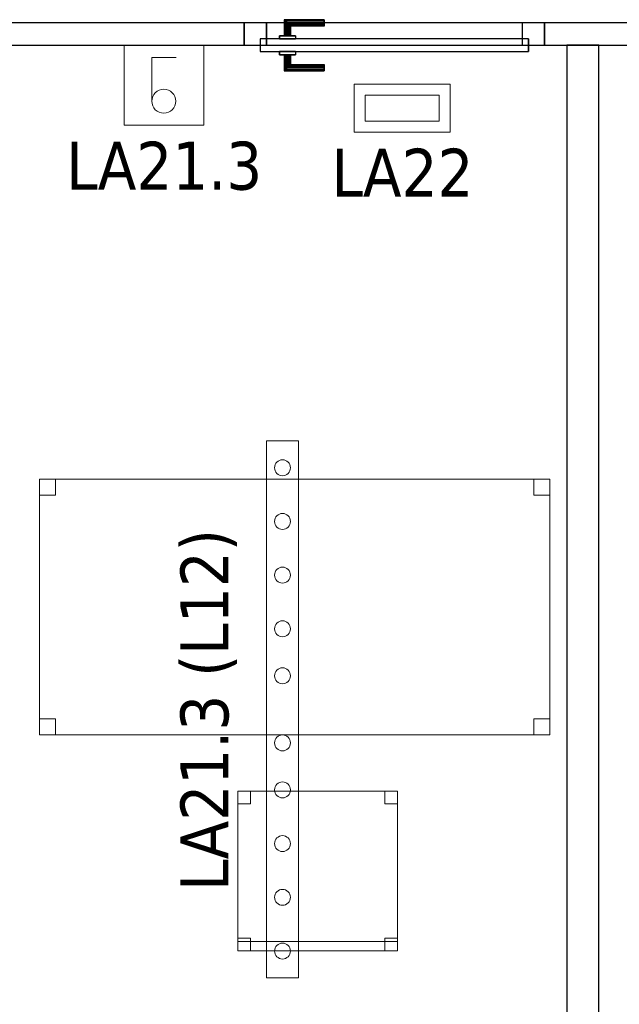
# Model space of a CAD drawing. Header units: metres. Extents: x 391.1 to 427.5, y 12.8 to 28.4.
# Tile 31 of 218: x 407.5 to 409.4, y 14.4 to 17.5. Entities that reach past the tile are written whole.
import ezdxf

# ---------------------------------------------------------------- set-up
doc = ezdxf.new("R2010")
doc.units = ezdxf.units.M
doc.layers.add('01_CARPINTERIA', color=5, linetype='Continuous', lineweight=25, true_color=0x0000ff)
for name, color, linetype, lineweight in [('02_MOBILIARIO', 7, 'Continuous', 18), ('A-DETL-____-MBND', 7, 'Continuous', 18), ('A-DETL-GENF-OTLN', 7, 'Continuous', 18), ('A-GENM-____-OTLN', 7, 'Continuous', 18), ('A-WALL-____-MCUT', 7, 'Continuous', 25), ('A-WALL-____-OTLN', 7, 'Continuous', 25), ('E-ELEC-FIXT-IDEN', 7, 'Continuous', 30), ('E-LITE-____-IDEN', 7, 'Continuous', 30), ('E-LITE-EQPM-IDEN', 7, 'Continuous', 30)]:
    doc.layers.add(name, color=color, linetype=linetype, lineweight=lineweight)
doc.styles.add('Tahoma_4', font='tahoma.ttf', dxfattribs={"height": 0.15})

# ---------------------------------------------------------------- blocks, each defined once
blk = doc.blocks.new('Family - Evans PA-152218-03_ENLLUMENAT_P0A')
at = {"layer": 'A-WALL-____-MCUT', "color": 253, "true_color": 0xaaaaaa}
for p, q in [((7.2699, 0.07), (1.71, 0.07)), ((7.2699, 0), (7.2699, 0.07)), ((8.2099, 0.07), (8.2099, 0)), ((10.7899, 0.07), (8.2099, 0.07)), ((1.71, 0), (7.2699, 0)), ((8.2099, 0), (10.7899, 0))]:
    blk.add_line(p, q, dxfattribs=at)
at = {"layer": 'A-WALL-____-OTLN', "color": 253, "true_color": 0xaaaaaa}
for p, q in [((10.7899, 0.07), (0, 0.07)), ((7.2699, 0), (7.2699, 0.07)), ((8.2099, 0.07), (7.2699, 0.07)), ((8.2099, 0), (8.2099, 0.07)), ((0, 0), (10.7899, 0)), ((7.2699, 0), (8.2099, 0))]:
    blk.add_line(p, q, dxfattribs=at)
at = {"layer": 'A-WALL-____-OTLN', "color": 253, "lineweight": 18, "true_color": 0xaaaaaa}
blk.add_line((-0.0226, 0), (10.7899, 0), dxfattribs=at)
blk = doc.blocks.new('Family - Vano de puerta PA-152222-03_ENLLUMENAT_P0A')
at = {"layer": 'A-GENM-____-OTLN', "color": 253, "true_color": 0xaaaaaa}
for p, q in [((409.1421, 17.5196), (408.2021, 17.5196)), ((408.2021, 17.5196), (408.2021, 17.4496)), ((408.2021, 17.5196), (409.1421, 17.5196)), ((408.2021, 17.4496), (408.2021, 17.5196)), ((409.1421, 17.4496), (409.1421, 17.5196)), ((409.1421, 17.4496), (409.1421, 17.5196)), ((408.2021, 17.4496), (409.1421, 17.4496)), ((409.1421, 17.4496), (408.2021, 17.4496))]:
    blk.add_line(p, q, dxfattribs=at)
blk = doc.blocks.new('Family - Evans PA-152323-03_ENLLUMENAT_P0A')
at = {"layer": 'A-WALL-____-MCUT', "color": 253, "true_color": 0xaaaaaa}
for p, q in [((4.209, 0.1), (0, 0.1)), ((4.209, 0), (4.209, 0.1)), ((0, 0), (4.209, 0))]:
    blk.add_line(p, q, dxfattribs=at)
at = {"layer": 'A-WALL-____-OTLN', "color": 253, "true_color": 0xaaaaaa}
for p, q in [((4.209, 0.1), (0, 0.1)), ((4.209, 0), (4.209, 0.1)), ((0, 0), (4.209, 0))]:
    blk.add_line(p, q, dxfattribs=at)
at = {"layer": 'A-WALL-____-OTLN', "color": 253, "lineweight": 18, "true_color": 0xaaaaaa}
blk.add_line((0, 0), (4.209, 0), dxfattribs=at)
blk = doc.blocks.new('Family - Cadira d_Oficina_PA-152364-03_ENLLUMENAT_P0A')
at = {"layer": 'A-DETL-____-MBND', "color": 253, "true_color": 0xaaaaaa}
for p, q in [((0, 0), (0, 0.5)), ((0, 0.5), (0.5, 0.5)), ((0, 0.5), (0, 0)), ((0.5, 0.5), (0, 0.5)), ((0, 0.5), (0.04, 0.5)), ((0, 0.46), (0, 0.5)), ((0.04, 0.5), (0, 0.5)), ((0, 0.5), (0, 0.46)), ((0.04, 0.5), (0.04, 0.46)), ((0.04, 0.46), (0.04, 0.5)), ((0.46, 0.5), (0.5, 0.5)), ((0.46, 0.46), (0.46, 0.5)), ((0.5, 0.5), (0.46, 0.5)), ((0.46, 0.5), (0.46, 0.46)), ((0.5, 0.5), (0.5, 0.46)), ((0.5, 0.46), (0.5, 0.5)), ((0.5, 0.5), (0.5, 0)), ((0.5, 0), (0.5, 0.5)), ((0.04, 0.46), (0, 0.46)), ((0, 0.46), (0.04, 0.46)), ((0.5, 0.46), (0.46, 0.46)), ((0.46, 0.46), (0.5, 0.46)), ((0, 0.04), (0.04, 0.04)), ((0, 0), (0, 0.04)), ((0.04, 0.04), (0, 0.04)), ((0, 0.04), (0, 0)), ((0.04, 0.04), (0.04, 0)), ((0.04, 0), (0.04, 0.04)), ((0.46, 0.04), (0.5, 0.04)), ((0.46, 0), (0.46, 0.04)), ((0.5, 0.04), (0.46, 0.04)), ((0.46, 0.04), (0.46, 0)), ((0.5, 0.04), (0.5, 0)), ((0.5, 0), (0.5, 0.04)), ((0, 0.03), (0.5, 0.03)), ((0, 0), (0, 0.03)), ((0.5, 0.03), (0, 0.03)), ((0, 0.03), (0, 0)), ((0.04, 0), (0, 0)), ((0, 0), (0.04, 0)), ((0, 0), (0.5, 0)), ((0.5, 0), (0, 0)), ((0, 0), (0.5, 0)), ((0.5, 0), (0.46, 0)), ((0.46, 0), (0.5, 0)), ((0.5, 0.03), (0.5, 0)), ((0.5, 0), (0.5, 0.03)), ((0.5, 0), (0, 0))]:
    blk.add_line(p, q, dxfattribs=at)
blk = doc.blocks.new('Family - Taula 160X80_PA-152467-03_ENLLUMENAT_P0A')
at = {"layer": 'A-DETL-____-MBND', "color": 253, "true_color": 0xaaaaaa}
for p, q in [((0, 0.7501), (0, 0.8001)), ((0, 0.8001), (0.05, 0.8001)), ((0.05, 0.8001), (0, 0.8001)), ((0, 0.8001), (0, 0.7501)), ((0, 0), (0, 0.8001)), ((0, 0.8001), (1.5969, 0.8001)), ((1.5969, 0.8001), (0, 0.8001)), ((0, 0.8001), (0, 0)), ((0.05, 0.8001), (0.05, 0.7501)), ((0.05, 0.7501), (0.05, 0.8001)), ((1.5469, 0.7501), (1.5469, 0.8001)), ((1.5469, 0.8001), (1.5969, 0.8001)), ((1.5969, 0.8001), (1.5469, 0.8001)), ((1.5469, 0.8001), (1.5469, 0.7501)), ((1.5969, 0.8001), (1.5969, 0.7501)), ((1.5969, 0.7501), (1.5969, 0.8001)), ((1.5969, 0.8001), (1.5969, 0)), ((1.5969, 0), (1.5969, 0.8001)), ((0.05, 0.7501), (0, 0.7501)), ((0, 0.7501), (0.05, 0.7501)), ((1.5969, 0.7501), (1.5469, 0.7501)), ((1.5469, 0.7501), (1.5969, 0.7501)), ((0, 0), (0, 0.05)), ((0, 0.05), (0.05, 0.05)), ((0.05, 0.05), (0, 0.05)), ((0, 0.05), (0, 0)), ((0.05, 0.05), (0.05, 0)), ((0.05, 0), (0.05, 0.05)), ((1.5469, 0), (1.5469, 0.05)), ((1.5469, 0.05), (1.5969, 0.05)), ((1.5969, 0.05), (1.5469, 0.05)), ((1.5469, 0.05), (1.5469, 0)), ((1.5969, 0.05), (1.5969, 0)), ((1.5969, 0), (1.5969, 0.05)), ((1.5969, 0), (0, 0)), ((0, 0), (1.5969, 0)), ((0.05, 0), (0, 0)), ((0, 0), (0.05, 0)), ((1.5969, 0), (1.5469, 0)), ((1.5469, 0), (1.5969, 0))]:
    blk.add_line(p, q, dxfattribs=at)
blk = doc.blocks.new('Family - LONDR55-XX_ZZ-ARQ-CAA-M3D-Londres55-152563-03_ENLLUMENAT_P0A')
at = {"layer": '01_CARPINTERIA', "color": 161, "true_color": 0xaaaaff}
for p, q in [((0.69, 0.1487), (0.69, 0.15)), ((0.69, 0.15), (0.69, 0.1487)), ((0.815, 0.15), (0.69, 0.15)), ((0.69, 0.145), (0.69, 0.1487)), ((0.69, 0.1487), (0.69, 0.145)), ((0.8137, 0.1487), (0.69, 0.1487)), ((0.8137, 0.1487), (0.69, 0.1487)), ((0.69, 0.14), (0.69, 0.145)), ((0.69, 0.145), (0.69, 0.14)), ((0.81, 0.145), (0.69, 0.145)), ((0.81, 0.145), (0.69, 0.145)), ((0.69, 0.135), (0.69, 0.14)), ((0.69, 0.14), (0.69, 0.135)), ((0.69, 0.14), (0.805, 0.14)), ((0.805, 0.14), (0.69, 0.14)), ((0.69, 0.135), (0.69, 0.1313)), ((0.69, 0.1313), (0.69, 0.135)), ((0.8, 0.135), (0.69, 0.135)), ((0.8, 0.135), (0.69, 0.135)), ((0.69, 0.1313), (0.69, 0.13)), ((0.69, 0.13), (0.69, 0.1313)), ((0.7963, 0.1313), (0.69, 0.1313)), ((0.7963, 0.1313), (0.69, 0.1313)), ((0.795, 0.13), (0.69, 0.13)), ((0.795, 0.13), (0.7963, 0.1313)), ((0.7963, 0.1313), (0.795, 0.13)), ((0.795, 0.1), (0.795, 0.13)), ((0.7963, 0.1313), (0.8, 0.135)), ((0.8, 0.135), (0.7963, 0.1313)), ((0.7963, 0.1), (0.7963, 0.1313)), ((0.7963, 0.1), (0.7963, 0.1313)), ((0.8, 0.135), (0.805, 0.14)), ((0.805, 0.14), (0.8, 0.135)), ((0.8, 0.1), (0.8, 0.135)), ((0.8, 0.1), (0.8, 0.135)), ((0.81, 0.145), (0.805, 0.14)), ((0.805, 0.14), (0.81, 0.145)), ((0.805, 0.14), (0.805, 0.1)), ((0.805, 0.1), (0.805, 0.14)), ((0.8137, 0.1487), (0.81, 0.145)), ((0.81, 0.145), (0.8137, 0.1487)), ((0.81, 0.1), (0.81, 0.145)), ((0.81, 0.1), (0.81, 0.145)), ((0.815, 0.15), (0.8137, 0.1487)), ((0.8137, 0.1487), (0.815, 0.15)), ((0.8137, 0.1), (0.8137, 0.1487)), ((0.8137, 0.1), (0.8137, 0.1487)), ((0.815, 0.1), (0.815, 0.15)), ((0.83, 0.1), (0.78, 0.1)), ((0.78, 0.1), (0.83, 0.1)), ((0.78, 0.09), (0.78, 0.1)), ((0.78, 0.09), (0.78, 0.1)), ((0.7963, 0.1), (0.795, 0.1)), ((0.795, 0.1), (0.7963, 0.1)), ((0.8, 0.1), (0.7963, 0.1)), ((0.7963, 0.1), (0.8, 0.1)), ((0.805, 0.1), (0.8, 0.1)), ((0.8, 0.1), (0.805, 0.1)), ((0.81, 0.1), (0.805, 0.1)), ((0.805, 0.1), (0.81, 0.1)), ((0.81, 0.1), (0.8137, 0.1)), ((0.8137, 0.1), (0.81, 0.1)), ((0.8137, 0.1), (0.815, 0.1)), ((0.815, 0.1), (0.8137, 0.1)), ((0.83, 0.09), (0.83, 0.1)), ((0.83, 0.1), (0.83, 0.09)), ((0.07, 0.07), (0, 0.07)), ((0, 0.07), (0, 0)), ((0.07, 0.07), (0, 0.07)), ((0, 0), (0, 0.07)), ((0.89, 0.09), (0.05, 0.09)), ((0.05, 0.09), (0.05, 0.05)), ((0.89, 0.09), (0.05, 0.09)), ((0.05, 0.05), (0.05, 0.09)), ((0.07, 0), (0.07, 0.07)), ((0.07, 0), (0.07, 0.07)), ((0.83, 0.09), (0.78, 0.09)), ((0.78, 0.09), (0.83, 0.09)), ((0.94, 0.07), (0.87, 0.07)), ((0.87, 0.07), (0.87, 0)), ((0.94, 0.07), (0.87, 0.07)), ((0.87, 0), (0.87, 0.07)), ((0.89, 0.05), (0.89, 0.09)), ((0.89, 0.05), (0.89, 0.09)), ((0.94, 0), (0.94, 0.07)), ((0.94, 0), (0.94, 0.07)), ((0.05, 0.05), (0.89, 0.05)), ((0.05, 0.05), (0.89, 0.05)), ((0.78, 0.05), (0.83, 0.05)), ((0.83, 0.05), (0.78, 0.05)), ((0.78, 0.04), (0.78, 0.05)), ((0.78, 0.04), (0.78, 0.05)), ((0.78, 0.04), (0.83, 0.04)), ((0.83, 0.04), (0.78, 0.04)), ((0.7963, 0.04), (0.795, 0.04)), ((0.795, 0.04), (0.7963, 0.04)), ((0.795, 0.01), (0.795, 0.04)), ((0.8, 0.04), (0.7963, 0.04)), ((0.7963, 0.04), (0.8, 0.04)), ((0.7963, 0.0087), (0.7963, 0.04)), ((0.7963, 0.0087), (0.7963, 0.04)), ((0.8, 0.04), (0.805, 0.04)), ((0.805, 0.04), (0.8, 0.04)), ((0.8, 0.005), (0.8, 0.04)), ((0.8, 0.005), (0.8, 0.04)), ((0.805, 0.04), (0.81, 0.04)), ((0.81, 0.04), (0.805, 0.04)), ((0.805, 0.04), (0.805, 0)), ((0.805, 0), (0.805, 0.04)), ((0.81, 0.04), (0.8137, 0.04)), ((0.8137, 0.04), (0.81, 0.04)), ((0.81, -0.005), (0.81, 0.04)), ((0.81, -0.005), (0.81, 0.04)), ((0.8137, 0.04), (0.815, 0.04)), ((0.815, 0.04), (0.8137, 0.04)), ((0.8137, -0.0087), (0.8137, 0.04)), ((0.8137, -0.0087), (0.8137, 0.04)), ((0.815, -0.01), (0.815, 0.04)), ((0.83, 0.04), (0.83, 0.05)), ((0.83, 0.05), (0.83, 0.04)), ((0, 0), (0.07, 0)), ((0, 0), (0.07, 0)), ((0.69, 0.0087), (0.69, 0.01)), ((0.69, 0.01), (0.69, 0.0087)), ((0.69, 0.01), (0.795, 0.01)), ((0.69, 0.005), (0.69, 0.0087)), ((0.69, 0.0087), (0.69, 0.005)), ((0.69, 0.0087), (0.7963, 0.0087)), ((0.69, 0.0087), (0.7963, 0.0087)), ((0.69, 0), (0.69, 0.005)), ((0.69, 0.005), (0.69, 0)), ((0.69, 0.005), (0.8, 0.005)), ((0.69, 0.005), (0.8, 0.005)), ((0.69, -0.005), (0.69, 0)), ((0.69, 0), (0.69, -0.005)), ((0.805, 0), (0.69, 0)), ((0.69, 0), (0.805, 0)), ((0.7963, 0.0087), (0.795, 0.01)), ((0.795, 0.01), (0.7963, 0.0087)), ((0.8, 0.005), (0.7963, 0.0087)), ((0.7963, 0.0087), (0.8, 0.005)), ((0.805, 0), (0.8, 0.005)), ((0.8, 0.005), (0.805, 0)), ((0.805, 0), (0.81, -0.005)), ((0.87, 0), (0.94, 0)), ((0.87, 0), (0.94, 0)), ((0.69, -0.005), (0.69, -0.0087)), ((0.69, -0.0087), (0.69, -0.005)), ((0.69, -0.005), (0.81, -0.005)), ((0.69, -0.005), (0.81, -0.005)), ((0.69, -0.0087), (0.69, -0.01)), ((0.69, -0.01), (0.69, -0.0087)), ((0.69, -0.0087), (0.8137, -0.0087)), ((0.69, -0.0087), (0.8137, -0.0087)), ((0.69, -0.01), (0.815, -0.01)), ((0.81, -0.005), (0.805, 0)), ((0.81, -0.005), (0.8137, -0.0087)), ((0.8137, -0.0087), (0.81, -0.005)), ((0.8137, -0.0087), (0.815, -0.01)), ((0.815, -0.01), (0.8137, -0.0087))]:
    blk.add_line(p, q, dxfattribs=at)
blk = doc.blocks.new('Family - Porta PA-152564-03_ENLLUMENAT_P0A')
blk.add_blockref('Family - LONDR55-XX_ZZ-ARQ-CAA-M3D-Londres55-152563-03_ENLLUMENAT_P0A', (0, 0))
blk = doc.blocks.new('LONDR55-XX_ZZ-ARQ-CAA-M3D-Londres55_ifc-1-03_ENLLUMENAT_P0A')
at = {"layer": '01_CARPINTERIA', "color": 253, "lineweight": 18, "true_color": 0xaaaaaa, "rotation": 180}
blk.add_blockref('Family - Porta PA-152564-03_ENLLUMENAT_P0A', (409.1421, 17.5196), dxfattribs=at)
at = {"layer": '02_MOBILIARIO', "color": 253, "lineweight": 18, "true_color": 0xaaaaaa}
for name, p in [('Family - Taula 160X80_PA-152467-03_ENLLUMENAT_P0A', (407.5616, 15.2921)), ('Family - Cadira d_Oficina_PA-152364-03_ENLLUMENAT_P0A', (408.1819, 14.6163))]:
    blk.add_blockref(name, p, dxfattribs=at)
at = {"layer": 'A-GENM-____-OTLN', "color": 253, "lineweight": 18, "true_color": 0xaaaaaa}
blk.add_blockref('Family - Vano de puerta PA-152222-03_ENLLUMENAT_P0A', (0, 0), dxfattribs=at)
at = {"layer": 'A-WALL-____-OTLN', "color": 253, "lineweight": 18, "true_color": 0xaaaaaa}
for name, p, rotation in [('Family - Evans PA-152218-03_ENLLUMENAT_P0A', (416.412, 17.5196), 180), ('Family - Evans PA-152323-03_ENLLUMENAT_P0A', (409.3121, 13.2406), 90)]:
    blk.add_blockref(name, p, dxfattribs=dict(at, rotation=rotation))
blk = doc.blocks.new('ZYR_06_03 Emer Sostre Rect - 01 Emergencia Superficie 01-829055-03_ENLLUMENAT_P0A')
at = {"layer": 'A-DETL-GENF-OTLN', "color": 6, "true_color": 0xff00ff}
for p, q in [((-0.15, 0.075), (0.15, 0.075)), ((-0.15, -0.075), (-0.15, 0.075)), ((0.15, 0.075), (0.15, -0.075)), ((-0.1157, 0.0407), (0.1157, 0.0407)), ((-0.1157, -0.0407), (-0.1157, 0.0407)), ((0.1157, 0.0407), (0.1157, -0.0407)), ((0.1157, -0.0407), (-0.1157, -0.0407)), ((0.15, -0.075), (-0.15, -0.075))]:
    blk.add_line(p, q, dxfattribs=at)
blk = doc.blocks.new('ZYR_06_01 Mecanismes - 01 Interruptor-862472-03_ENLLUMENAT_P0A')
at = {"layer": 'A-DETL-GENF-OTLN', "color": 92, "true_color": 0x00c400}
for p, q in [((-0.0967, 0), (0.1533, 0)), ((-0.0967, -0.25), (-0.0967, 0)), ((0.1533, 0), (0.1533, -0.25)), ((-0.0097, -0.038), (0.0663, -0.038)), ((-0.0097, -0.175), (-0.0097, -0.038)), ((0.1533, -0.25), (-0.0967, -0.25))]:
    blk.add_line(p, q, dxfattribs=at)
blk.add_circle((0.0278, -0.175), 0.0375, dxfattribs=at)
blk = doc.blocks.new('ZYR_06_02_05 LLuminària Suspesa - L 12-850709-03_ENLLUMENAT_P0A')
at = {"layer": 'A-DETL-GENF-OTLN', "color": 92, "true_color": 0x00c400}
for p, q in [((-0.84, 0.05), (0.84, 0.05)), ((-0.84, -0.05), (-0.84, 0.05)), ((0.84, 0.05), (0.84, -0.05)), ((0.84, -0.05), (-0.84, -0.05))]:
    blk.add_line(p, q, dxfattribs=at)
for centre in [(-0.756, 0), (-0.588, 0), (-0.42, 0), (-0.252, 0), (-0.105, 0), (0.105, 0), (0.252, 0), (0.42, 0), (0.588, 0), (0.756, 0)]:
    blk.add_circle(centre, 0.025, dxfattribs=at)

msp = doc.modelspace()

# ---------------------------------------------------------------- block references
at = {"lineweight": 5}
msp.add_blockref('LONDR55-XX_ZZ-ARQ-CAA-M3D-Londres55_ifc-1-03_ENLLUMENAT_P0A', (0, 0), dxfattribs=at)
at = {"layer": 'A-DETL-GENF-OTLN', "color": 92, "true_color": 0x00c400}
msp.add_blockref('ZYR_06_01 Mecanismes - 01 Interruptor-862472-03_ENLLUMENAT_P0A', (407.9225, 17.4496), dxfattribs=at)
at = {"layer": 'A-DETL-GENF-OTLN', "color": 6, "true_color": 0xff00ff}
msp.add_blockref('ZYR_06_03 Emer Sostre Rect - 01 Emergencia Superficie 01-829055-03_ENLLUMENAT_P0A', (408.6967, 17.2528), dxfattribs=at)
at = {"layer": 'A-DETL-GENF-OTLN', "color": 92, "true_color": 0x00c400, "rotation": 269.9999999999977}
msp.add_blockref('ZYR_06_02_05 LLuminària Suspesa - L 12-850709-03_ENLLUMENAT_P0A', (408.3219, 15.372), dxfattribs=at)

# ---------------------------------------------------------------- texts
at = {"layer": 'E-LITE-EQPM-IDEN', "insert": (408.0024, 14.804), "char_height": 0.15, "width": 1.382911, "attachment_point": 1, "rotation": 90, "style": 'Tahoma_4'}
msp.add_mtext('LA21.3 (L12)', dxfattribs=at)

# ---------------------------------------------------------------- next in the draw order: texts
at = {"layer": 'E-ELEC-FIXT-IDEN', "insert": (407.6448, 17.1479), "char_height": 0.15, "width": 0.737552, "attachment_point": 1, "style": 'Tahoma_4', "bg_fill": 3, "box_fill_scale": 1.25, "bg_fill_color": 256, "bg_fill_true_color": 13158600, "bg_fill_transparency": 0}
msp.add_mtext('LA21.3', dxfattribs=at)
at = {"layer": 'E-LITE-____-IDEN', "insert": (408.4749, 17.1261), "char_height": 0.15, "width": 0.533122, "attachment_point": 1, "style": 'Tahoma_4', "bg_fill": 3, "box_fill_scale": 1.25, "bg_fill_color": 256, "bg_fill_true_color": 13158600, "bg_fill_transparency": 0}
msp.add_mtext('LA22', dxfattribs=at)

doc.saveas('drawing.dxf')
